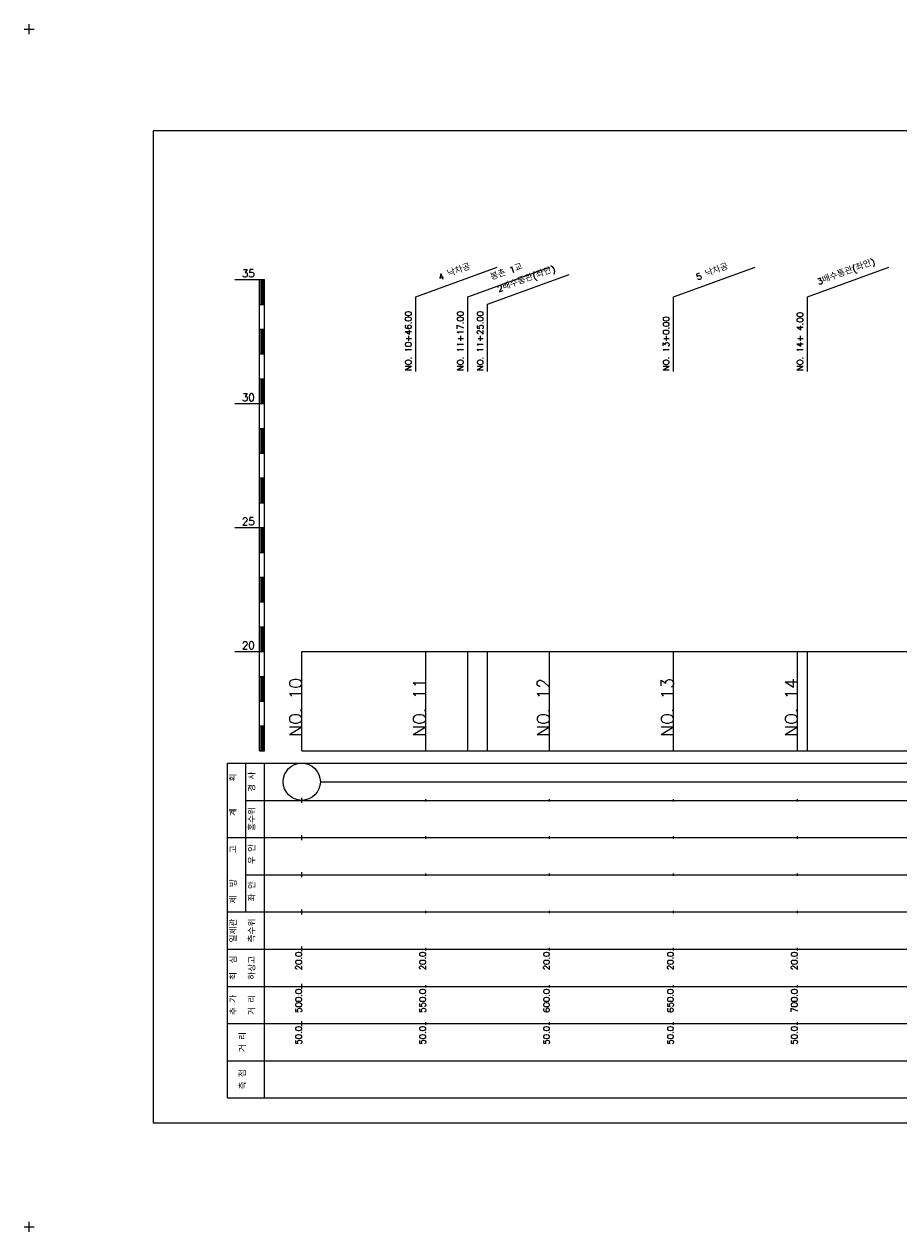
# Model space of a CAD drawing. Extents: x -2 to 685, y -2 to 968.
# Tile 3 of 4: x -2 to 351, y 481 to 968. Entities that reach past the tile are written whole.
import ezdxf
from ezdxf.enums import TextEntityAlignment as Align

# ---------------------------------------------------------------- set-up
doc = ezdxf.new("R2010")
doc.units = 0
doc.header["$LTSCALE"] = 5
for name, color, linetype in [('BOX', 5, 'CONTINUOUS'), ('DT1', 3, 'CONTINUOUS'), ('LT1', 4, 'CONTINUOUS'), ('ST1', 7, 'CONTINUOUS')]:
    doc.layers.add(name, color=color, linetype=linetype)
doc.styles.add('GHS', font='ROMANS.shx', dxfattribs={"bigfont": 'GHS.shx'})

msp = doc.modelspace()

# ---------------------------------------------------------------- linework, layer by layer
at = {"layer": 'BOX'}
msp.add_lwpolyline([(50, 525), (650, 525), (650, 925), (50, 925), (50, 525)], dxfattribs=at)
at = {"layer": 'DT1'}
for p, q in [((110, 704.33), (110, 706.33)), ((160, 704.83), (160, 705.83)), ((210, 704.83), (210, 705.83)), ((310, 704.83), (310, 705.83))]:
    msp.add_line(p, q, dxfattribs=at)
at = {"layer": 'LT1', "linetype": 'CONTINUOUS'}
for p, q in [((156, 858), (188.89, 869.97)), ((177, 858), (209.89, 869.97)), ((185, 855.11), (217.89, 867.09)), ((260, 858), (292.89, 869.97)), ((314, 858), (346.89, 869.97)), ((156, 828), (156, 858)), ((177, 828), (177, 858)), ((260, 828), (260, 858)), ((314, 828), (314, 858)), ((185, 828), (185, 855.11))]:
    msp.add_line(p, q, dxfattribs=at)
at = {"layer": 'LT1'}
for p, q in [((83, 865), (93, 865)), ((93, 675), (93, 865)), ((93, 865), (95, 865)), ((93.5, 864.8), (93.5, 855.2)), ((94, 864.8), (94, 855.2)), ((94.5, 864.8), (94.5, 855.2)), ((95, 675), (95, 865)), ((93, 855), (95, 855)), ((93, 845), (95, 845)), ((93.5, 844.8), (93.5, 835.2)), ((94, 844.8), (94, 835.2)), ((94.5, 844.8), (94.5, 835.2)), ((93, 835), (95, 835)), ((93, 825), (95, 825)), ((93.5, 824.8), (93.5, 815.2)), ((94, 824.8), (94, 815.2)), ((94.5, 824.8), (94.5, 815.2)), ((83, 815), (93, 815)), ((93, 815), (95, 815)), ((93, 805), (95, 805)), ((93.5, 804.8), (93.5, 795.2)), ((94, 804.8), (94, 795.2)), ((94.5, 804.8), (94.5, 795.2)), ((93, 795), (95, 795)), ((93, 785), (95, 785)), ((93.5, 784.8), (93.5, 775.2)), ((94, 784.8), (94, 775.2)), ((94.5, 784.8), (94.5, 775.2)), ((93, 775), (95, 775)), ((83, 765), (93, 765)), ((93, 765), (95, 765)), ((93.5, 764.8), (93.5, 755.2)), ((94, 764.8), (94, 755.2)), ((94.5, 764.8), (94.5, 755.2)), ((93, 755), (95, 755)), ((93, 745), (95, 745)), ((93.5, 744.8), (93.5, 735.2)), ((94, 744.8), (94, 735.2)), ((94.5, 744.8), (94.5, 735.2)), ((93, 735), (95, 735)), ((93, 725), (95, 725)), ((93.5, 724.8), (93.5, 715.2)), ((94, 724.8), (94, 715.2)), ((94.5, 724.8), (94.5, 715.2)), ((83, 715), (93, 715)), ((93, 715), (95, 715)), ((110, 675), (110, 715)), ((160, 675), (160, 715)), ((177, 675), (177, 715)), ((185, 675), (185, 715)), ((210, 675), (210, 715)), ((260, 675), (260, 715)), ((310, 675), (310, 715)), ((314, 675), (314, 715)), ((93, 705), (95, 705)), ((93.5, 704.8), (93.5, 695.2)), ((94, 704.8), (94, 695.2)), ((94.5, 704.8), (94.5, 695.2)), ((93, 695), (95, 695)), ((93, 685), (95, 685)), ((93.5, 684.8), (93.5, 675.2)), ((94, 684.8), (94, 675.2)), ((94.5, 684.8), (94.5, 675.2)), ((93, 675), (95, 675)), ((110, 675), (610, 675)), ((110, 654), (110, 656)), ((160, 654.5), (160, 655.5)), ((210, 654.5), (210, 655.5)), ((260, 654.5), (260, 655.5)), ((310, 654.5), (310, 655.5)), ((110, 639), (110, 641)), ((160, 639.5), (160, 640.5)), ((210, 639.5), (210, 640.5)), ((260, 639.5), (260, 640.5)), ((310, 639.5), (310, 640.5)), ((110, 624), (110, 626)), ((160, 624.5), (160, 625.5)), ((210, 624.5), (210, 625.5)), ((260, 624.5), (260, 625.5)), ((310, 624.5), (310, 625.5)), ((110, 609), (110, 611)), ((160, 609.5), (160, 610.5)), ((210, 609.5), (210, 610.5)), ((260, 609.5), (260, 610.5)), ((310, 609.5), (310, 610.5)), ((110, 594), (110, 596)), ((160, 594.5), (160, 595.5)), ((210, 594.5), (210, 595.5)), ((260, 594.5), (260, 595.5)), ((310, 594.5), (310, 595.5)), ((110, 579), (110, 581)), ((160, 579.5), (160, 580.5)), ((210, 579.5), (210, 580.5)), ((260, 579.5), (260, 580.5)), ((310, 579.5), (310, 580.5)), ((110, 564), (110, 566)), ((160, 564.5), (160, 565.5)), ((210, 564.5), (210, 565.5)), ((260, 564.5), (260, 565.5)), ((310, 564.5), (310, 565.5))]:
    msp.add_line(p, q, dxfattribs=at)
msp.add_lwpolyline([(110, 715), (160, 715), (210, 715), (260, 715), (310, 715), (360, 715), (410, 715), (460, 715), (510, 715), (560, 715), (610, 715)], dxfattribs=at)
at = {"layer": 'ST1'}
for p, q in [((-2, 966), (2, 966)), ((0, 964), (0, 968)), ((80, 535), (80, 670)), ((80, 670), (623, 670)), ((87.5, 640), (87.5, 670)), ((95, 535), (95, 670)), ((87.5, 655), (623, 655)), ((80, 640), (623, 640)), ((87.5, 610), (87.5, 640)), ((87.5, 625), (623, 625)), ((80, 610), (623, 610)), ((80, 595), (623, 595)), ((80, 580), (623, 580)), ((80, 565), (623, 565)), ((80, 550), (623, 550)), ((80, 535), (623, 535)), ((-2, 483), (2, 483)), ((0, 481), (0, 485))]:
    msp.add_line(p, q, dxfattribs=at)
at = {"layer": 'ST1', "linetype": 'CONTINUOUS'}
msp.add_line((117.5, 662.5), (602.5, 662.5), dxfattribs=at)
msp.add_circle((110, 662.5), 7.5, dxfattribs=at)

# ---------------------------------------------------------------- texts
at = {"layer": 'DT1', "linetype": 'CONTINUOUS', "style": 'GHS'}
for s, rotation, p in [('3배수통관(좌안)', 20, (330, 866.99)), ('4 낙차공', 20, (172, 866.99)), ('봉촌 1교', 20, (193, 866.99)), ('2배수통관(좌안)', 20, (201, 864.1)), ('5 낙차공', 20, (276, 866.99)), ('  획', 90, (83.75, 662.5)), ('경 사', 90, (91.25, 662.5)), ('   계', 90, (83.75, 647.5)), ('홍수위', 90, (91.25, 647.5)), ('   고', 90, (83.75, 632.5)), (' 우 안', 90, (91.25, 632.5)), (' 제  방', 90, (83.75, 617.5)), (' 좌 안', 90, (91.25, 617.5)), ('일제관', 90, (83.75, 602.5)), ('측수위', 90, (91.25, 602.5)), ('최  심', 90, (83.75, 587.5)), ('하상고', 90, (91.25, 587.5)), ('추 가', 90, (83.75, 572.5)), ('거 리', 90, (91.25, 572.5)), ('거 리', 90, (87.5, 557.5)), ('측 점', 90, (87.5, 542.5))]:
    msp.add_text(s, height=2.5, rotation=rotation, dxfattribs=at).set_placement(p, align=Align.CENTER)
at = {"layer": 'DT1', "style": 'GHS'}
for s, p in [('35', (91, 866)), ('30', (91, 816)), ('25', (91, 766)), ('20', (91, 716))]:
    msp.add_text(s, height=3, dxfattribs=at).set_placement(p, align=Align.RIGHT)
at = {"layer": 'DT1', "linetype": 'CONTINUOUS', "style": 'GHS'}
for s, p in [('NO. 10+46.00', (154.25, 828.12)), ('NO. 11+17.00 ', (175.25, 828.12)), ('NO. 11+25.00 ', (183.25, 828.12)), ('NO. 14+ 4.00', (312.25, 828.12)), ('NO. 13+0.00', (258.25, 828.12))]:
    msp.add_text(s, height=2.5, rotation=90, dxfattribs=at).set_placement(p)
at = {"layer": 'DT1', "style": 'GHS'}
for s, height, p in [('NO. 10', 5, (110, 704.33)), ('NO. 11', 5, (160, 704.33)), ('NO. 12', 5, (210, 704.33)), ('NO. 13', 5, (260, 704.33)), ('NO. 14', 5, (310, 704.33)), (' 20.0', 2.5, (110, 594)), (' 20.0', 2.5, (160, 594)), (' 20.0', 2.5, (210, 594)), (' 20.0', 2.5, (260, 594)), (' 20.0', 2.5, (310, 594)), ('   500.0', 2.5, (110, 579)), ('   550.0', 2.5, (160, 579)), ('   600.0', 2.5, (210, 579)), ('   650.0', 2.5, (260, 579)), ('   700.0', 2.5, (310, 579)), ('  50.0', 2.5, (110, 564)), ('  50.0', 2.5, (160, 564)), ('  50.0', 2.5, (210, 564)), ('  50.0', 2.5, (260, 564)), ('  50.0', 2.5, (310, 564))]:
    msp.add_text(s, height=height, rotation=90, dxfattribs=at).set_placement(p, align=Align.RIGHT)

doc.saveas('drawing.dxf')
